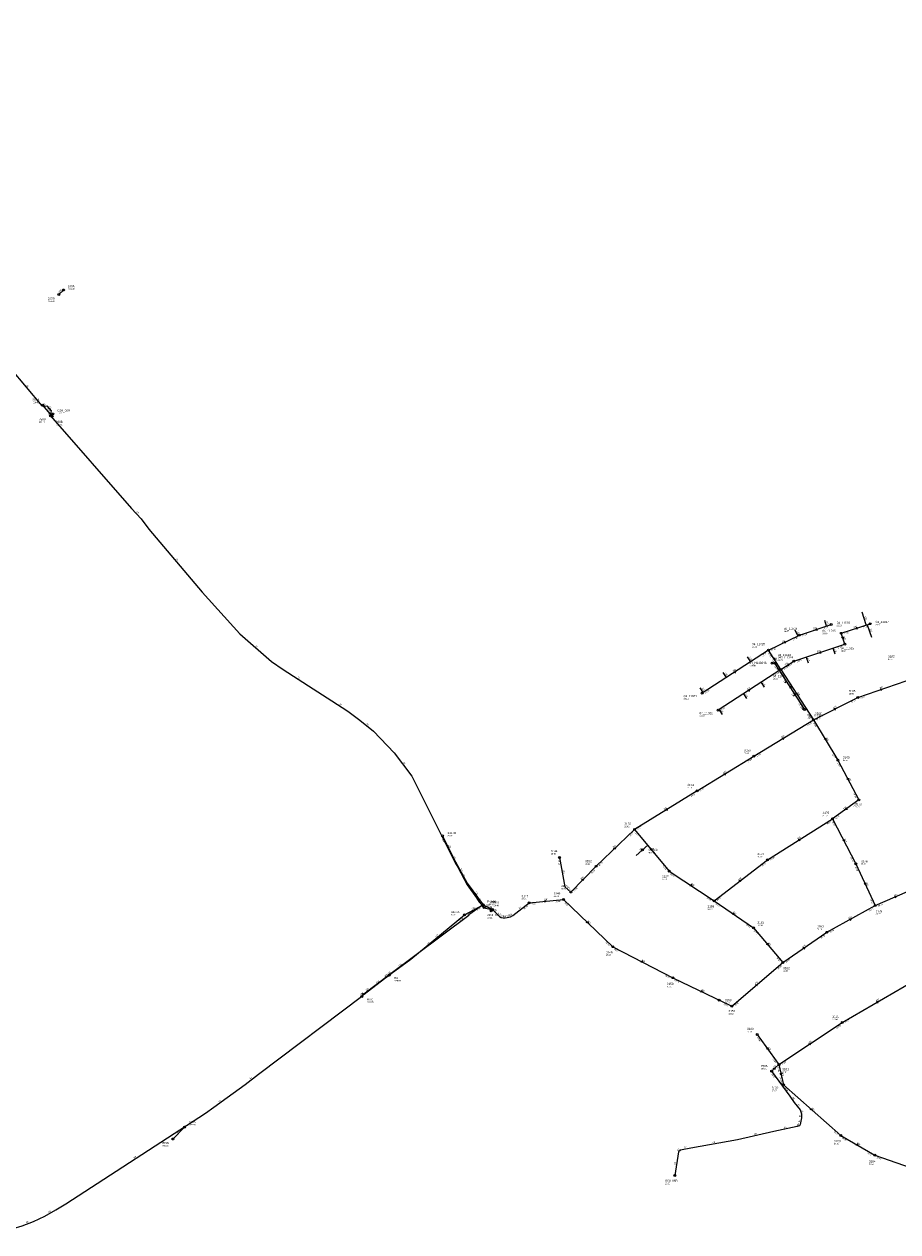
# Model space of a CAD drawing. Header units: metres. Extents: x 179992 to 198392, y 351761 to 369438.
# Tile 59 of 194: x 187014 to 187749, y 355964 to 356979. Entities that reach past the tile are written whole.
import ezdxf

# ---------------------------------------------------------------- set-up
doc = ezdxf.new("R2010")
doc.units = ezdxf.units.M

msp = doc.modelspace()

# ---------------------------------------------------------------- linework, layer by layer
at = {"layer": 'B-WE-RI-DRAINAGE-DRAIN_BETON_200', "linetype": 'Continuous'}
msp.add_lwpolyline([(187037.737, 356649.6), (187029.939, 356658.958)], dxfattribs=at)
at = {"layer": 'B-WE-RI-DRAINAGE-DRAIN_BETON_300', "linetype": 'Continuous'}
msp.add_lwpolyline([(187139.023, 356042.126), (187149.023, 356052.126)], dxfattribs=at)
at = {"layer": 'B-WE-RI-DRAINAGE-DRAIN_BETON_400', "linetype": 'Continuous'}
msp.add_lwpolyline([(187043.175, 356751.963), (187047.212, 356755.78)], dxfattribs=at)
at = {"layer": 'B-WE-RI-DRAINAGE-RIOOLPUT_INSPECTIEPUT'}
for centre in [(187043.17, 356751.96), (187047.21, 356755.78), (187029.94, 356658.96), (187037.74, 356649.6), (187149.02, 356052.13), (187139.02, 356042.13)]:
    msp.add_circle(centre, 0.8, dxfattribs=at)
at = {"layer": 'B-WE-RI-GWA-RIOOLLEIDING_BETON_300', "linetype": 'Continuous'}
for points in [[(187714.89, 356413.33), (187755.61, 356427.34)], [(187677.62, 356394.53), (187714.89, 356413.33)], [(187627.54, 356363.88), (187677.62, 356394.53)], [(187677.62, 356394.53), (187698.22, 356360.51)], [(187579.82, 356334.75), (187627.54, 356363.88)], [(187698.22, 356360.51), (187715.74, 356327.11)], [(187579.82, 356334.75), (187527.3, 356302.4)], [(187715.74, 356327.11), (187693.72, 356311.31)], [(187494.82, 356271.35), (187527.3, 356302.4)], [(187527.3, 356302.4), (187556.41, 356267.23)], [(187473.7, 356249.74), (187494.82, 356271.35)], [(187556.41, 356267.23), (187594.17, 356242.39)], [(187594.17, 356242.39), (187627.33, 356219.6)], [(187627.33, 356219.6), (187651.92, 356190.53)], [(187648.63, 356104.72), (187652.49, 356087.65)], [(187652.49, 356087.65), (187700.56, 356045.15)], [(187700.56, 356045.15), (187729.12, 356028.51)], [(187729.12, 356028.51), (187771.82, 356013.65)]]:
    msp.add_lwpolyline(points, dxfattribs=at)
at = {"layer": 'B-WE-RI-GWA-RIOOLLEIDING_BETON_400', "linetype": 'Continuous'}
for points in [[(187638.96, 356276.86), (187693.72, 356311.31)], [(187594.17, 356242.39), (187638.96, 356276.86)], [(187688.78, 356215.88), (187729.6, 356238.29)], [(187651.92, 356190.53), (187688.78, 356215.88)], [(187608.88, 356153.69), (187651.92, 356190.53)], [(187701.84, 356140), (187762.42, 356175.37)], [(187648.63, 356104.72), (187701.84, 356140)]]:
    msp.add_lwpolyline(points, dxfattribs=at)
at = {"layer": 'B-WE-RI-GWA-RIOOLLEIDING_BETON_500', "linetype": 'Continuous'}
for points in [[(187693.72, 356311.31), (187713.2, 356273.45)], [(187713.2, 356273.45), (187729.6, 356238.29)]]:
    msp.add_lwpolyline(points, dxfattribs=at)
at = {"layer": 'B-WE-RI-GWA-RIOOLLEIDING_BETON_600', "linetype": 'Continuous'}
msp.add_lwpolyline([(187729.6, 356238.29), (187765.19, 356253.87)], dxfattribs=at)
at = {"layer": 'B-WE-RI-GWA-RIOOLLEIDING_PVC_125', "linetype": 'Continuous'}
msp.add_lwpolyline([(187528.546, 356280.352), (187538.383, 356289.008)], dxfattribs=at)
at = {"layer": 'B-WE-RI-GWA-RIOOLLEIDING_PVC_200', "linetype": 'Continuous'}
for points in [[(187464.14, 356278.74), (187468.58, 356253.98), (187473.7, 356249.74)], [(187438.6, 356240.59), (187467.43, 356243.49)]]:
    msp.add_lwpolyline(points, dxfattribs=at)
at = {"layer": 'B-WE-RI-GWA-RIOOLLEIDING_PVC_250', "linetype": 'Continuous'}
msp.add_lwpolyline([(187630.39, 356129.9), (187648.63, 356104.72)], dxfattribs=at)
at = {"layer": 'B-WE-RI-GWA-RIOOLLEIDING_PVC_315', "linetype": 'Continuous'}
for points in [[(187467.43, 356243.49), (187508.85, 356203.79)], [(187508.85, 356203.79), (187559.52, 356177.72)], [(187559.52, 356177.72), (187608.88, 356153.69)]]:
    msp.add_lwpolyline(points, dxfattribs=at)
at = {"layer": 'B-WE-RI-GWA-RIOOLPUT_INSPECTIEPUT'}
for centre in [(187714.89, 356413.33), (187677.62, 356394.53), (187627.54, 356363.88), (187698.22, 356360.51), (187579.82, 356334.75), (187715.74, 356327.11), (187693.72, 356311.31), (187527.3, 356302.4), (187464.14, 356278.74), (187638.96, 356276.86), (187713.2, 356273.45), (187494.82, 356271.35), (187556.41, 356267.23), (187594.17, 356242.39), (187438.6, 356240.59), (187729.6, 356238.29), (187627.33, 356219.6), (187688.78, 356215.88), (187508.85, 356203.79), (187651.92, 356190.53), (187559.52, 356177.72), (187608.88, 356153.69), (187701.84, 356140), (187630.39, 356129.9), (187648.63, 356104.72), (187652.49, 356087.65), (187700.56, 356045.15), (187729.12, 356028.51)]:
    msp.add_circle(centre, 0.8, dxfattribs=at)
at = {"layer": 'B-WE-RI-GWA_STROMINGSRICHTING'}
for points in [[(187733.65, 356420.55), (187735.25, 356420.34), (187734.12, 356419.19)], [(187694.65, 356403.92), (187696.26, 356403.93), (187695.29, 356402.64)], [(187650.98, 356379.07), (187652.58, 356379.21), (187651.73, 356377.84)], [(187687.79, 356379.12), (187687.92, 356377.52), (187686.56, 356378.38)], [(187602.08, 356349.18), (187603.68, 356349.32), (187602.83, 356347.95)], [(187706.95, 356345.42), (187706.98, 356343.81), (187705.67, 356344.75)], [(187554.41, 356319.94), (187553.56, 356318.58), (187555.16, 356318.72)], [(187705.48, 356320.63), (187704.73, 356319.21), (187706.32, 356319.46)], [(187664.74, 356293.93), (187666.34, 356294.08), (187665.5, 356292.71)], [(187703.44, 356293.99), (187703.46, 356292.38), (187702.16, 356293.33)], [(187509.52, 356286.4), (187511.06, 356286.88), (187510.52, 356285.36)], [(187541.49, 356286.38), (187541.85, 356284.82), (187540.38, 356285.47)], [(187482.74, 356260.02), (187484.26, 356260.54), (187483.77, 356259.01)], [(187574.48, 356256.2), (187575.29, 356254.81), (187573.69, 356255)], [(187614.98, 356259.32), (187616.57, 356259.62), (187615.86, 356258.18)], [(187721.44, 356257.48), (187721.4, 356255.87), (187720.14, 356256.87)], [(187745.79, 356246.16), (187747.4, 356246.08), (187746.36, 356244.84)], [(187451.51, 356242.61), (187453.02, 356242.04), (187451.65, 356241.18)], [(187487.6, 356225.16), (187488.14, 356223.64), (187486.6, 356224.12)], [(187609.97, 356232.4), (187610.75, 356230.99), (187609.16, 356231.22)], [(187707.58, 356227.02), (187709.19, 356227.08), (187708.27, 356225.76)], [(187639.24, 356206.63), (187639.62, 356205.07), (187638.15, 356205.7)], [(187668.76, 356202.98), (187670.35, 356203.21), (187669.57, 356201.8)], [(187533.23, 356192.05), (187534.18, 356190.76), (187532.58, 356190.77)], [(187628.84, 356171.72), (187630.4, 356172.11), (187629.77, 356170.63)], [(187583.22, 356166.98), (187584.2, 356165.7), (187582.59, 356165.69)], [(187730.52, 356157.58), (187732.13, 356157.68), (187731.25, 356156.34)], [(187673.64, 356122.16), (187675.23, 356122.36), (187674.43, 356120.96)], [(187639.25, 356118.9), (187639.51, 356117.31), (187638.08, 356118.05)], [(187650.94, 356097.75), (187650.56, 356096.18), (187649.54, 356097.43)], [(187675.92, 356067.89), (187676.52, 356066.4), (187674.97, 356066.81)], [(187713.96, 356038.18), (187714.84, 356036.83), (187713.23, 356036.93)]]:
    msp.add_lwpolyline(points, dxfattribs=at)
at = {"layer": 'B-WE-RI-HWA-KOLKAANSLUITLEIDING_PVC_125', "linetype": 'Continuous'}
for points in [[(187655.027, 356426.509), (187653.495, 356425.498)], [(187662.228, 356415.43), (187660.696, 356414.419)], [(187669.57, 356404.129), (187668.038, 356403.118)]]:
    msp.add_lwpolyline(points, dxfattribs=at)
at = {"layer": 'B-WE-RI-HWA-RIOOLLEIDING_PVC_160', "linetype": 'Continuous'}
msp.add_lwpolyline([(187642.989, 356442.102), (187645.073, 356441.98)], dxfattribs=at)
at = {"layer": 'B-WE-RI-HWA-RIOOLPUT_INSPECTIEPUT'}
msp.add_circle((187642.99, 356442.1), 0.8, dxfattribs=at)
at = {"layer": 'B-WE-RI-PERSLEIDING-POMPPUT'}
for centre in [(187038.29, 356651.59), (187406.73, 356233.89), (187561.1, 356011.46)]:
    msp.add_circle(centre, 0.8, dxfattribs=at)
at = {"layer": 'B-WE-RI-PERSLEIDING-RIOOLPUT_INSPECTIEPUT'}
for centre in [(187036.16, 356649.95), (187400.79, 356236.82), (187407.74, 356235.07)]:
    msp.add_circle(centre, 0.8, dxfattribs=at)
at = {"layer": 'B-WE-RI-PERSLEIDING_PE_63', "linetype": 'Continuous'}
msp.add_lwpolyline([(186973.466, 355964.936), (186976.913, 355964.255), (186985.361, 355964.081), (186997.1, 355965.358), (187004.842, 355966.903), (187012.555, 355969.241), (187021.869, 355972.754), (187031.501, 355977.179), (187040.874, 355982.454), (187049.262, 355987.597), (187166.608, 356063.792), (187173.622, 356068.841), (187184.879, 356077.062), (187199.761, 356087.992), (187211.134, 356096.562), (187298.755, 356162.856), (187299.629, 356164.086), (187321.56, 356180.654), (187387.949, 356230.322), (187388.871, 356231.279), (187398.608, 356238.415), (187400.789, 356236.818)], dxfattribs=at)
at = {"layer": 'B-WE-RI-PERSLEIDING_PP_63', "linetype": 'Continuous'}
for points in [[(186836.89, 356979.25), (186888.26, 356887.362), (186889.654, 356885.969), (186891.221, 356885.62), (186892.789, 356885.969), (186897.665, 356879.873), (186897.317, 356878.828), (186896.794, 356876.912), (186897.143, 356872.907), (186898.013, 356870.817), (186908.986, 356850.614), (186922.425, 356827.085), (186965.936, 356749.949), (186977.431, 356727.656), (186993.628, 356701.357), (187002.51, 356689.863), (187028.983, 356658.514), (187030.256, 356658.024), (187031.824, 356658.122), (187033.195, 356658.514), (187036.863, 356654.149), (187036.413, 356653.084), (187036.222, 356651.129), (187036.16, 356649.95)], [(187036.16, 356649.95), (187038.29, 356651.59)], [(187036.16, 356649.95), (187104.235, 356572.209), (187112.595, 356563.501), (187119.039, 356554.619), (187163.842, 356501.718), (187195.452, 356466.711), (187222.099, 356443.591), (187231.765, 356436.799), (187256.975, 356420.471), (187272.78, 356410.413), (187286.234, 356401.662), (187296.292, 356394.216), (187307.787, 356385.073), (187325.159, 356366.786), (187339.92, 356347.193), (187372.272, 356282.695), (187377.289, 356272.981), (187378.591, 356270.505), (187386.407, 356255.662), (187394.225, 356244.851), (187396.576, 356241.618), (187400.789, 356236.818)], [(187400.789, 356236.818), (187401.964, 356236.034), (187404.707, 356235.642), (187407.74, 356235.07)], [(187406.73, 356233.89), (187407.74, 356235.07)], [(187407.74, 356235.07), (187411.1, 356231.797), (187413.818, 356229.225), (187415.214, 356228.417), (187416.757, 356228.05), (187418.521, 356228.05), (187420.211, 356228.197), (187422.856, 356228.858), (187424.913, 356230.034), (187438.6, 356240.59)], [(187642.47, 356099.07), (187657.787, 356078.24), (187661.463, 356072.931), (187666.567, 356066.601), (187667.588, 356063.334), (187667.588, 356059.863), (187666.567, 356054.349), (187665.751, 356053.124), (187663.913, 356052.512), (187644.31, 356048.428), (187613.885, 356041.485), (187574.475, 356034.542), (187565.899, 356032.705), (187564.265, 356031.275), (187561.1, 356011.46)]]:
    msp.add_lwpolyline(points, dxfattribs=at)
at = {"layer": 'B-WE-RI-RIOOLPUT_INSPECTIEPUT'}
for centre in [(187365.9, 356296.99), (187534.01, 356285.14), (187467.43, 356243.49), (187473.7, 356249.74), (187399.93, 356238.97), (187399.93, 356238.97), (187400.79, 356236.82), (187384.21, 356230.59), (187320.92, 356179.91), (187297.9, 356161.95), (187598.36, 356158.81)]:
    msp.add_circle(centre, 0.8, dxfattribs=at)
at = {"layer": 'B-WE-RI-SWA-RIOOLLEIDING_PVC_315', "linetype": 'Continuous'}
msp.add_lwpolyline([(187670.213, 356403.211), (187645.073, 356441.98)], dxfattribs=at)
at = {"layer": 'B-WE-RI-SWA-RIOOLPUT_INSPECTIEPUT'}
for centre in [(187645.07, 356441.98), (187670.21, 356403.21)]:
    msp.add_circle(centre, 0.8, dxfattribs=at)
at = {"layer": 'B-WE-RI-SWA_STROMINGSRICHTING'}
msp.add_lwpolyline([(187659.03, 356421.78), (187657.64, 356422.6), (187657.82, 356421)], dxfattribs=at)
at = {"layer": 'B-WE-RI-VWA-PERCEELAANSLUITLEIDING_PVC_125', "linetype": 'Continuous'}
for points in [[(187688.699, 356473.339), (187687.061, 356478.002)], [(187722.036, 356474.221), (187718.473, 356484.878)], [(187664.566, 356465.063), (187662.23, 356469.721)], [(187722.873, 356474.448), (187726.436, 356463.902)], [(187624.862, 356443.338), (187622.179, 356447.437)], [(187671.461, 356447.196), (187673.03, 356442.311)], [(187693.921, 356454.682), (187695.49, 356449.909)], [(187604.395, 356430.079), (187601.643, 356434.178)], [(187633.571, 356425.927), (187636.253, 356421.827)], [(187584.973, 356417.495), (187582.432, 356421.372)], [(187618.674, 356416.264), (187621.355, 356412.276)], [(187598.207, 356403.005), (187600.89, 356398.906)]]:
    msp.add_lwpolyline(points, dxfattribs=at)
at = {"layer": 'B-WE-RI-VWA-RIOOLLEIDING', "linetype": 'Continuous'}
msp.add_lwpolyline([(187642.47, 356099.07), (187648.63, 356104.72)], dxfattribs=at)
at = {"layer": 'B-WE-RI-VWA-RIOOLLEIDING_PVC_125', "linetype": 'Continuous'}
for points in [[(187365.9, 356296.99), (187374.912, 356278.165), (187386.477, 356257.164), (187399.927, 356238.974)], [(187384.21, 356230.59), (187399.927, 356238.974)], [(187320.917, 356179.907), (187322.63, 356181.2), (187339.282, 356193.178), (187384.21, 356230.59)], [(187297.902, 356161.946), (187298.883, 356162.687), (187299.833, 356163.976), (187307.197, 356169.535), (187317.09, 356177.017), (187320.917, 356179.907)]]:
    msp.add_lwpolyline(points, dxfattribs=at)
at = {"layer": 'B-WE-RI-VWA-RIOOLLEIDING_PVC_160', "linetype": 'Continuous'}
msp.add_lwpolyline([(187399.927, 356238.974), (187406.662, 356235.517), (187406.73, 356233.89)], dxfattribs=at)
at = {"layer": 'B-WE-RI-VWA-RIOOLLEIDING_PVC_250', "linetype": 'Continuous'}
for points in [[(187666.002, 356465.759), (187692.58, 356474.587)], [(187700.996, 356467.205), (187725.313, 356475.285)], [(187704.045, 356458.019), (187700.996, 356467.205)], [(187639.778, 356452.985), (187666.002, 356465.759)], [(187661.108, 356443.782), (187704.045, 356458.019)], [(187639.778, 356452.985), (187584.091, 356416.984)], [(187650.239, 356436.778), (187639.778, 356452.985)], [(187650.239, 356436.778), (187597.426, 356402.608)], [(187650.239, 356436.778), (187661.108, 356443.782)], [(187650.239, 356436.778), (187677.62, 356394.53)]]:
    msp.add_lwpolyline(points, dxfattribs=at)
at = {"layer": 'B-WE-RI-VWA-RIOOLPUT_INSPECTIEPUT'}
for centre in [(187666, 356465.76), (187692.58, 356474.59), (187701, 356467.21), (187725.31, 356475.28), (187704.05, 356458.02), (187639.78, 356452.98), (187650.24, 356436.78), (187661.11, 356443.78), (187584.09, 356416.98), (187597.43, 356402.61), (187642.47, 356099.07)]:
    msp.add_circle(centre, 0.8, dxfattribs=at)
at = {"layer": 'B-WE-RI-VWA_STROMINGSRICHTING'}
for points in [[(187680.43, 356471.31), (187679.29, 356470.17), (187680.88, 356469.94)], [(187714.29, 356472.38), (187713.15, 356471.24), (187714.75, 356471.02)], [(187653.87, 356460.65), (187652.89, 356459.37), (187654.5, 356459.36)], [(187702.77, 356464.34), (187702.52, 356462.61), (187701.29, 356463.85)], [(187644.83, 356446.48), (187645.01, 356444.88), (187643.62, 356445.7)], [(187683.72, 356452.04), (187682.58, 356450.9), (187684.17, 356450.67)], [(187656.49, 356441.67), (187655.67, 356440.28), (187657.27, 356440.45)], [(187610.33, 356434.81), (187611.93, 356434.98), (187611.12, 356433.6)], [(187622.23, 356419.52), (187623.83, 356419.69), (187623.01, 356418.31)], [(187663.75, 356417.25), (187663.93, 356415.65), (187662.54, 356416.47)], [(187643.87, 356101.42), (187645.55, 356101.9), (187644.93, 356100.27)]]:
    msp.add_lwpolyline(points, dxfattribs=at)

# ---------------------------------------------------------------- texts
at = {"layer": 'B-WE-RI-DRAINAGE_AFM'}
for s, rotation, p in [('400', 43.4, (187043.51, 356753.38)), ('200', -50.2, (187033.44, 356655.97)), ('300', 45, (187142.35, 356046.58))]:
    msp.add_text(s, height=1.3, rotation=rotation, dxfattribs=at).set_placement(p)
at = {"layer": 'B-WE-RI-DRAINAGE_PUTDEKSELNIVEAU'}
for p in [(187050.72, 356756.11), (187033.9, 356745.75), (187021.09, 356660.6), (187040.76, 356642.03), (187152.42, 356053.48), (187129.87, 356035.79)]:
    msp.add_text('-999.99', height=1.2, dxfattribs=at).set_placement(p)
at = {"layer": 'B-WE-RI-DRAINAGE_PUTNUMMER'}
for s, p in [('293A', (187050.72, 356758.15)), ('293B', (187033.9, 356747.79)), ('288A', (187021.09, 356662.64)), ('288B', (187040.76, 356644.07)), ('283A', (187152.42, 356055.52)), ('283B', (187129.87, 356037.83))]:
    msp.add_text(s, height=1.8, dxfattribs=at).set_placement(p)
at = {"layer": 'B-WE-RI-GWA_AFM'}
for s, rotation, p in [('300', 18.99, (187733.53, 356420.58)), ('300', 26.77, (187694.51, 356403.95)), ('300', 31.47, (187650.84, 356379.07)), ('300', -58.8, (187687.78, 356379.28)), ('300', 31.4, (187601.95, 356349.17)), ('300', -62.32, (187706.96, 356345.55)), ('300', 31.63, (187551.83, 356318.41)), ('300', 35.66, (187703.01, 356318.95)), ('400', 32.17, (187664.6, 356293.91)), ('500', -62.77, (187703.43, 356294.11)), ('300', 43.71, (187509.4, 356286.38)), ('125', 41.35, (187531.78, 356284.24)), ('300', -50.39, (187541.46, 356286.5)), ('200', -79.83, (187466.85, 356268.04)), ('200', -39.63, (187470.43, 356253.48)), ('300', 45.66, (187482.61, 356259.95)), ('300', -33.34, (187574.43, 356256.31)), ('400', 37.58, (187614.85, 356259.31)), ('500', -64.99, (187721.46, 356257.61)), ('200', 5.74, (187451.39, 356242.65)), ('600', 23.64, (187745.66, 356246.18)), ('300', -34.5, (187609.91, 356232.52)), ('315', -43.79, (187487.56, 356225.28)), ('400', 28.77, (187707.44, 356227.03)), ('300', -49.77, (187639.22, 356206.75)), ('400', 34.52, (187668.62, 356202.99)), ('315', -27.23, (187533.15, 356192.16)), ('400', 40.56, (187628.71, 356171.72)), ('315', -25.96, (187583.14, 356167.11)), ('400', 30.28, (187730.39, 356157.58)), ('400', 33.55, (187673.51, 356122.15)), ('250', -54.08, (187639.23, 356119.02)), ('300', -77.26, (187650.98, 356097.89)), ('300', -41.48, (187675.88, 356068.02)), ('300', -30.23, (187713.89, 356038.3))]:
    msp.add_text(s, height=1.3, rotation=rotation, dxfattribs=at).set_placement(p)
at = {"layer": 'B-WE-RI-GWA_BOB'}
for s, rotation, p in [('27.11', 26.77, (187709.63, 356408.66)), ('27.11', 18.99, (187717.37, 356412.28)), ('27.24', 26.77, (187680.22, 356393.82)), ('26.94', 31.47, (187672.76, 356389.45)), ('26.93', -58.8, (187677.12, 356391.89)), ('27.06', 31.47, (187630.19, 356363.39)), ('26.87', -58.8, (187693.16, 356365.39)), ('27.09', 31.4, (187622.67, 356358.8)), ('26.88', -62.32, (187697.56, 356357.9)), ('27.17', 31.4, (187582.46, 356334.26)), ('26.87', 31.63, (187574.97, 356329.65)), ('26.78', 35.66, (187711.26, 356321.68)), ('26.80', -62.32, (187710.99, 356332.3)), ('26.73', 35.66, (187696.39, 356311.01)), ('26.73', 31.63, (187529.95, 356301.92)), ('26.54', 32.17, (187688.92, 356306.17)), ('26.53', -62.77, (187693.03, 356308.71)), ('26.72', 43.71, (187523.63, 356296.4)), ('26.73', -50.39, (187527.19, 356299.71)), ('27.25', -79.83, (187462.72, 356276.45)), ('26.85', 43.71, (187497.51, 356271.43)), ('26.60', 37.58, (187634.67, 356271.29)), ('26.60', 32.17, (187641.61, 356276.4)), ('26.45', -62.77, (187708.49, 356278.67)), ('26.86', 45.66, (187491.35, 356265.23)), ('26.66', -50.39, (187550.69, 356271.32)), ('26.67', -33.34, (187557.09, 356264.63)), ('26.26', -64.99, (187712.41, 356270.88)), ('26.95', 45.66, (187476.39, 356249.91)), ('26.59', -33.34, (187587.5, 356244.62)), ('26.65', 37.58, (187596.85, 356242.18)), ('26.23', -64.99, (187725.09, 356243.69)), ('26.70', 5.74, (187440.77, 356239)), ('26.60', 5.74, (187460.84, 356241.02)), ('26.60', -43.79, (187467.63, 356240.81)), ('26.60', -34.5, (187594.8, 356239.77)), ('26.22', 28.77, (187724.51, 356233.44)), ('26.23', 23.64, (187732.15, 356237.44)), ('26.53', -34.5, (187620.71, 356221.97)), ('26.52', -49.77, (187627.25, 356216.91)), ('26.28', 34.52, (187684.2, 356210.54)), ('26.28', 28.77, (187691.4, 356215.26)), ('26.56', -43.79, (187502.7, 356207.2)), ('26.57', -27.23, (187509.8, 356201.27)), ('26.35', -49.77, (187646.15, 356194.56)), ('26.35', 34.52, (187654.59, 356190.18)), ('26.35', 40.56, (187647.92, 356184.74)), ('26.50', -27.23, (187552.65, 356179.23)), ('26.50', -25.96, (187560.53, 356175.23)), ('26.41', -25.96, (187601.98, 356155.05)), ('26.42', 40.56, (187611.57, 356153.62)), ('26.48', 30.28, (187704.47, 356139.45)), ('26.49', 33.55, (187697.17, 356134.74)), ('26.99', -54.08, (187630.11, 356127.22)), ('26.93', -54.08, (187643.18, 356109.17)), ('26.63', -77.26, (187647.32, 356102.37)), ('26.64', 33.55, (187651.29, 356104.33)), ('26.55', -77.26, (187649.23, 356093.89)), ('26.55', -41.48, (187652.8, 356084.98)), ('26.45', -41.48, (187694.27, 356048.31)), ('26.46', -30.23, (187701.38, 356042.59)), ('26.39', -30.23, (187722.34, 356030.38)), ('26.40', -19.19, (187730.42, 356026.15))]:
    msp.add_text(s, height=1.2, rotation=rotation, dxfattribs=at).set_placement(p)
at = {"layer": 'B-WE-RI-GWA_PUTDEKSELNIVEAU'}
for s, p in [('29.07', (187740.29, 356444.8)), ('28.89', (187707.33, 356415.74)), ('28.81', (187678.94, 356397.1)), ('28.65', (187619.31, 356365.95)), ('28.69', (187702.42, 356359.9)), ('28.51', (187571.59, 356336.82)), ('28.50', (187685.35, 356313.3)), ('28.54', (187712.59, 356320.55)), ('28.42', (187518.65, 356304.19)), ('28.30', (187456.82, 356281.24)), ('28.30', (187485.73, 356272.76)), ('28.27', (187630.52, 356278.8)), ('28.38', (187717.51, 356272.61)), ('28.31', (187550.32, 356259.82)), ('28.20', (187432.26, 356243.31)), ('28.20', (187588.61, 356234.57)), ('28.27', (187729.85, 356230.56)), ('28.09', (187630.54, 356221.13)), ('28.14', (187680.55, 356217.95)), ('27.67', (187503.15, 356196.07)), ('28.03', (187652.17, 356182.8)), ('27.80', (187554.46, 356169.6)), ('28.02', (187606.27, 356146.72)), ('27.89', (187693.61, 356142.07)), ('28.02', (187621.81, 356131.74)), ('27.85', (187651.38, 356097.85)), ('27.67', (187642.57, 356082.31)), ('27.59', (187694.86, 356037.43)), ('27.67', (187724.21, 356020.32))]:
    msp.add_text(s, height=1.2, dxfattribs=at).set_placement(p)
at = {"layer": 'B-WE-RI-GWA_PUTNUMMER'}
for s, p in [('3182', (187740.29, 356446.84)), ('3185', (187707.33, 356417.78)), ('3168', (187678.94, 356399.14)), ('3166', (187619.31, 356367.99)), ('3169', (187702.42, 356361.94)), ('3154', (187571.59, 356338.86)), ('3170', (187712.59, 356322.59)), ('3175', (187685.35, 356315.34)), ('3156', (187518.65, 356306.23)), ('3144', (187456.82, 356283.28)), ('3152', (187485.73, 356274.8)), ('3173', (187630.52, 356280.84)), ('3176', (187717.51, 356274.65)), ('3157', (187550.32, 356261.86)), ('3147', (187432.26, 356245.35)), ('3159', (187588.61, 356236.61)), ('3178', (187729.85, 356232.6)), ('3160', (187630.54, 356223.17)), ('3163', (187680.55, 356219.99)), ('3149', (187503.15, 356198.11)), ('3162', (187652.17, 356184.84)), ('3150', (187554.46, 356171.64)), ('3151', (187606.27, 356148.76)), ('3131', (187693.61, 356144.11)), ('3100', (187621.81, 356133.78)), ('3101', (187651.38, 356099.89)), ('3102', (187642.57, 356084.35)), ('3103', (187694.86, 356039.47)), ('3104', (187724.21, 356022.36))]:
    msp.add_text(s, height=1.8, dxfattribs=at).set_placement(p)
at = {"layer": 'B-WE-RI-HWA_AFM'}
for s, rotation, p in [('160', -3.35, (187642.51, 356442.9)), ('125', 33.42, (187652.54, 356425.81)), ('125', 33.42, (187659.74, 356414.74)), ('125', 33.42, (187667.07, 356403.43))]:
    msp.add_text(s, height=1.3, rotation=rotation, dxfattribs=at).set_placement(p)
at = {"layer": 'B-WE-RI-HWA_PUTDEKSELNIVEAU'}
msp.add_text('-999.99', height=1.2, dxfattribs=at).set_placement((187623.8, 356439.41))
at = {"layer": 'B-WE-RI-HWA_PUTNUMMER'}
msp.add_text('04_H11024S', height=1.8, dxfattribs=at).set_placement((187623.8, 356441.45))
at = {"layer": 'B-WE-RI-PERSLEIDING_AFM'}
for rotation, p in [(-49.82, (187015.67, 356675.47)), (3.58, (187029.97, 356658.78)), (84.42, (187035.44, 356651.14)), (-49.96, (187034.96, 356657.63)), (37.59, (187035.91, 356650.77)), (-46.17, (187108.27, 356569.13)), (-49.74, (187141.36, 356529.44)), (-40.95, (187208.51, 356456.43)), (-32.93, (187243.92, 356429.84)), (-33.04, (187279.05, 356407.25)), (-38.5, (187301.72, 356390.92)), (-53.01, (187332.54, 356358.31)), (-62.68, (187374.99, 356279.14)), (-62.23, (187382.71, 356264.36)), (-53.98, (187395.43, 356244.55)), (36.24, (187392.43, 356234.85)), (-33.71, (187400.95, 356237.65)), (-8.13, (187402.41, 356236.77)), (49.44, (187405.97, 356234.19)), (-10.68, (187405.35, 356236.3)), (-44.25, (187409.22, 356234.71)), (37.64, (187430.45, 356235.31)), (-43.42, (187412.24, 356231.79)), (-30.06, (187414, 356230.02)), (-13.38, (187415.15, 356229.23)), (4.97, (187418.26, 356228.81)), (14.03, (187420.33, 356229.04)), (29.76, (187422.6, 356229.58)), (36.8, (187353.45, 356205.5)), (54.6, (187297.94, 356163.08)), (37, (187204.16, 356092.28)), (-53.67, (187650.14, 356089.96)), (36.14, (187177.95, 356072.94)), (-55.3, (187659.67, 356076.88)), (-51.12, (187663.97, 356071.08)), (90, (187666.81, 356060.56)), (-72.64, (187667.51, 356066.2)), (11.77, (187652.93, 356051.01)), (18.42, (187663.6, 356053.21)), (56.33, (187664.93, 356053.31)), (79.51, (187666.12, 356056.2)), (9.99, (187593.02, 356038.58)), (12.85, (187627.9, 356045.51)), (41.19, (187563.78, 356031.9)), (12.09, (187569.01, 356034.17)), (33, (187106.64, 356025.78)), (80.92, (187561.76, 356020.47)), (29.37, (187034.9, 355979.99)), (20.67, (187015.97, 355971.35))]:
    msp.add_text('63', height=1.3, rotation=rotation, dxfattribs=at).set_placement(p)
msp.add_text('63', height=1.3, dxfattribs=at).set_placement((187416.59, 356228.84))
at = {"layer": 'B-WE-RI-PERSLEIDING_BOB'}
for s, rotation, p in [('26.40', 37.64, (187434.31, 356235.01)), ('26.67', -53.67, (187642.2, 356096.39))]:
    msp.add_text(s, height=1.2, rotation=rotation, dxfattribs=at).set_placement(p)
at = {"layer": 'B-WE-RI-PERSLEIDING_PUTDEKSELNIVEAU'}
for s, p in [('27.24', (187042.12, 356651.54)), ('999.00', (187026.52, 356644.19)), ('-999.99', (187403.33, 356238.85)), ('999.00', (187407.99, 356237.82)), ('27.22', (187403.46, 356227.44)), ('26.89', (187552.79, 356004.11))]:
    msp.add_text(s, height=1.2, dxfattribs=at).set_placement(p)
at = {"layer": 'B-WE-RI-PERSLEIDING_PUTNUMMER'}
for s, p in [('G04_05A', (187042.12, 356653.58)), ('7500', (187026.52, 356646.23)), ('P4144', (187403.33, 356240.89)), ('7501', (187407.99, 356239.86)), ('G04_10A', (187403.46, 356229.48)), ('G04_06B', (187552.79, 356006.15))]:
    msp.add_text(s, height=1.8, dxfattribs=at).set_placement(p)
at = {"layer": 'B-WE-RI-SWA_AFM'}
msp.add_text('315', height=1.3, rotation=-57.04, dxfattribs=at).set_placement((187657.45, 356424.33))
at = {"layer": 'B-WE-RI-SWA_BOB'}
for s, p in [('26.63', (187644.65, 356439.32)), ('26.73', (187665, 356407.94))]:
    msp.add_text(s, height=1.2, rotation=-57.04, dxfattribs=at).set_placement(p)
at = {"layer": 'B-WE-RI-SWA_PUTDEKSELNIVEAU'}
for s, p in [('28.70', (187647.55, 356444.05)), ('28.60', (187672.76, 356395.3))]:
    msp.add_text(s, height=1.2, dxfattribs=at).set_placement(p)
at = {"layer": 'B-WE-RI-SWA_PUTNUMMER'}
for s, p in [('04_H11024', (187647.55, 356446.09)), ('04_H11023', (187672.76, 356397.34))]:
    msp.add_text(s, height=1.8, dxfattribs=at).set_placement(p)
at = {"layer": 'B-WE-RI-VWA_AFM'}
for s, rotation, p in [('125', -70.64, (187688.1, 356477.38)), ('125', -71.51, (187720.49, 356481.28)), ('125', -63.37, (187663.38, 356469.16)), ('250', 18.37, (187677.57, 356470.43)), ('250', 18.38, (187711.43, 356471.49)), ('125', -71.33, (187724.9, 356470.91)), ('250', 25.97, (187651.14, 356459.39)), ('250', -71.64, (187702.77, 356464.34)), ('125', -56.79, (187623.31, 356447.11)), ('250', -57.16, (187644.83, 356446.61)), ('125', -72.19, (187672.51, 356446.49)), ('250', 18.34, (187680.85, 356451.15)), ('125', -71.8, (187694.96, 356453.99)), ('250', 32.88, (187610.2, 356434.81)), ('250', 32.8, (187653.94, 356440.09)), ('125', -56.12, (187602.79, 356433.84)), ('125', -56.81, (187634.7, 356425.61)), ('125', -56.76, (187583.5, 356421.18)), ('125', -56.09, (187619.79, 356416)), ('250', 32.9, (187622.09, 356419.5)), ('250', -57.05, (187663.73, 356417.39)), ('125', -56.79, (187599.34, 356402.71)), ('125', -64.42, (187370.44, 356289.31)), ('125', -61.16, (187380.62, 356269.41)), ('125', -53.52, (187392.91, 356249.78)), ('125', 28.08, (187390.32, 356234.75)), ('160', -27.17, (187402.26, 356238.66)), ('160', -87.61, (187407.42, 356236.31)), ('125', 39.78, (187360.05, 356211.47)), ('125', 37.05, (187320.06, 356180.25)), ('125', 35.73, (187329.23, 356186.91)), ('125', 37.1, (187310.42, 356172.97)), ('125', 37.06, (187317.28, 356178.15)), ('125', 53.61, (187297.81, 356162.56)), ('125', 37.05, (187301.8, 356166.44)), ('160', 42.53, (187643.86, 356101.42))]:
    msp.add_text(s, height=1.3, rotation=rotation, dxfattribs=at).set_placement(p)
at = {"layer": 'B-WE-RI-VWA_BOB'}
for s, rotation, p in [('27.39', 18.37, (187668.47, 356464.68)), ('27.48', 18.37, (187686.69, 356470.74)), ('27.41', 18.38, (187703.46, 356466.13)), ('27.52', 18.38, (187719.43, 356471.43)), ('27.39', 25.97, (187660.68, 356461.16)), ('27.40', 18.34, (187698.16, 356454.17)), ('27.25', 32.88, (187635.04, 356447.78)), ('27.25', -57.16, (187639.35, 356450.33)), ('27.25', 25.97, (187642.36, 356452.24)), ('27.16', -57.16, (187645.04, 356441.52)), ('27.16', 32.8, (187652.9, 356436.35)), ('27.20', 32.8, (187656.37, 356438.59)), ('27.20', 18.34, (187663.57, 356442.7)), ('27.16', 32.9, (187645.51, 356431.57)), ('27.16', -57.05, (187649.82, 356434.12)), ('27.50', 32.88, (187586.75, 356416.56)), ('27.38', 32.9, (187600.08, 356402.18)), ('26.95', -57.05, (187672.41, 356399.26)), ('26.86', -64.42, (187365.14, 356294.41)), ('26.55', -53.52, (187394.44, 356243.37)), ('26.55', 28.08, (187394.77, 356234.19)), ('26.55', 39.78, (187380.14, 356224.86)), ('26.55', 28.08, (187386.82, 356229.94))]:
    msp.add_text(s, height=1.2, rotation=rotation, dxfattribs=at).set_placement(p)
at = {"layer": 'B-WE-RI-VWA_PUTDEKSELNIVEAU'}
for s, p in [('28.83', (187652.76, 356468.2)), ('28.83', (187685.2, 356466.44)), ('28.83', (187697.15, 356473.13)), ('29.03', (187729.88, 356473.83)), ('28.83', (187626, 356455.18)), ('28.83', (187647.56, 356446.09)), ('28.83', (187700.65, 356451.68)), ('28.83', (187643.4, 356428.26)), ('28.83', (187568.5, 356411.5)), ('28.83', (187581.84, 356397.12)), ('999.00', (187633.38, 356100.48))]:
    msp.add_text(s, height=1.2, dxfattribs=at).set_placement(p)
at = {"layer": 'B-WE-RI-VWA_PUTNUMMER'}
for s, p in [('04_11018', (187697.15, 356475.17)), ('04_11017', (187729.88, 356475.87)), ('04_11019', (187652.76, 356470.24)), ('04_11016', (187685.2, 356468.48)), ('04_11020', (187626, 356457.22)), ('04_11014', (187647.56, 356448.13)), ('04_11015', (187700.65, 356453.72)), ('04_11013', (187643.4, 356430.3)), ('04_11021', (187568.5, 356413.54)), ('04_11022', (187581.84, 356399.16)), ('7506', (187633.38, 356102.52))]:
    msp.add_text(s, height=1.8, dxfattribs=at).set_placement(p)
at = {"layer": 'B-WE-RI_PUTDEKSELNIVEAU'}
for s, p in [('27.86', (187370.06, 356296.45)), ('-999.99', (187538.81, 356282.2)), ('28.11', (187459.27, 356245.61)), ('28.20', (187465.54, 356251.86)), ('-999.99', (187404.08, 356238.43)), ('-999.99', (187404.08, 356238.43)), ('-999.99', (187405.59, 356233.88)), ('27.38', (187372.85, 356230.05)), ('-999.99', (187325.07, 356174.57)), ('-999.99', (187302.06, 356156.61)), ('26.45', (187603.16, 356155.87))]:
    msp.add_text(s, height=1.2, dxfattribs=at).set_placement(p)
at = {"layer": 'B-WE-RI_PUTNUMMER'}
for s, p in [('3147B', (187370.06, 356298.49)), ('OS500', (187538.81, 356284.24)), ('3145', (187465.54, 356253.9)), ('3148', (187459.27, 356247.65)), ('3147A', (187372.85, 356232.09)), ('P4147', (187404.08, 356240.47)), ('P.A', (187404.08, 356240.47)), ('P', (187405.59, 356235.92)), ('HA', (187325.07, 356176.61)), ('HA.0', (187302.06, 356158.65)), ('3153', (187603.16, 356157.91))]:
    msp.add_text(s, height=1.8, dxfattribs=at).set_placement(p)

doc.saveas('drawing.dxf')
